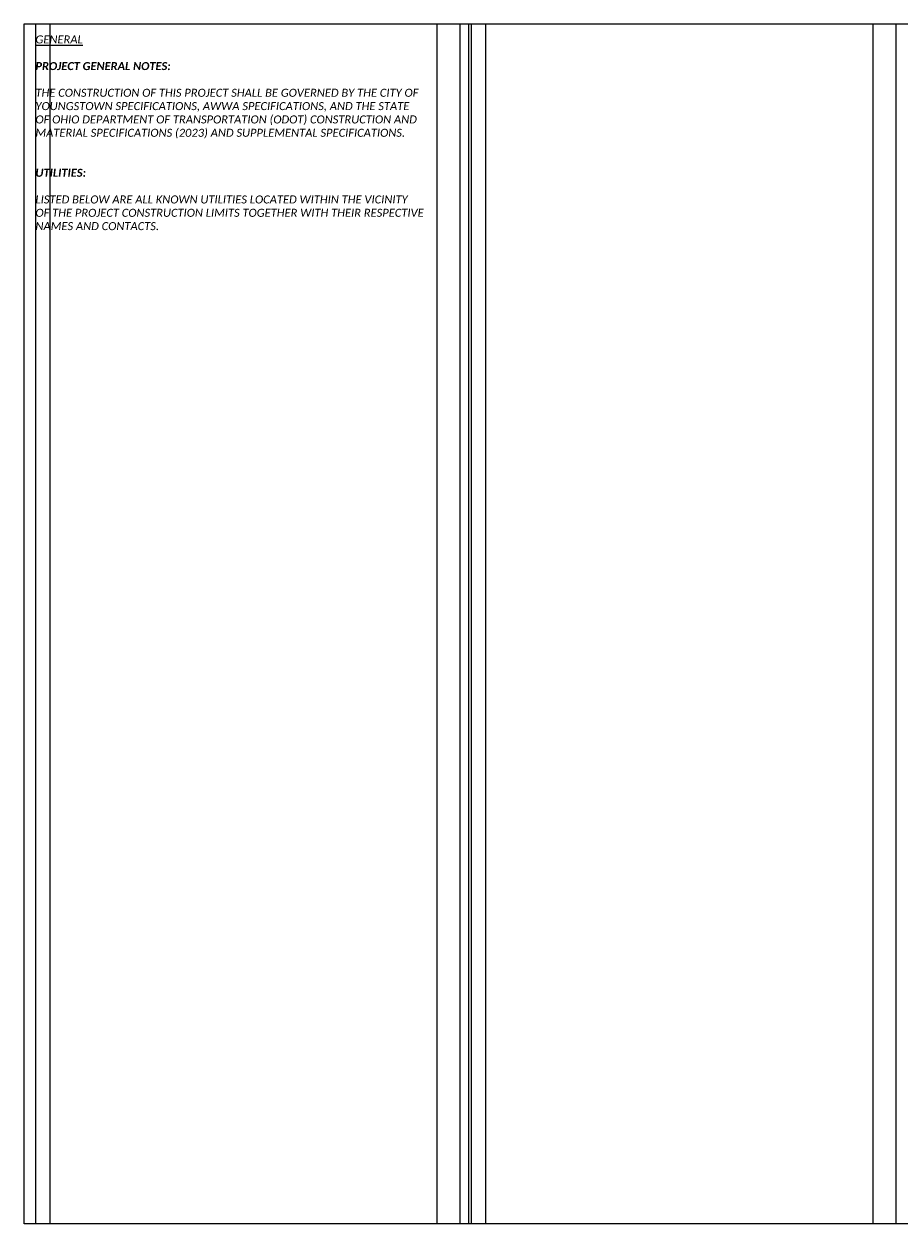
# Model space of a CAD drawing. Header units: feet. Extents: x 0 to 230, y 0 to 21.
# Tile 1 of 10: x 0 to 15, y 0 to 21. Entities that reach past the tile are written whole.
import ezdxf

# ---------------------------------------------------------------- set-up
doc = ezdxf.new("R2010")
doc.units = ezdxf.units.FT
doc.header["$MEASUREMENT"] = 0
doc.layers.add('0_View_Frame_Border', color=7, linetype='Continuous', plot=False)
doc.layers.add('G-ANNO-VPRT', color=215, linetype='Continuous', lineweight=0, plot=False)
doc.layers.add('SH_Text', color=7, linetype='Continuous')
doc.styles.add('Slanted-Normal', font='calibrii.ttf', dxfattribs={"height": 0.14})

msp = doc.modelspace()

# ---------------------------------------------------------------- linework, layer by layer
at = {"layer": '0_View_Frame_Border'}
msp.add_lwpolyline([(0, 21), (30.5, 21), (30.5, 0), (0, 0)], close=True, dxfattribs=at)
at = {"layer": 'G-ANNO-VPRT'}
for p, q in [((0.2, 21), (0.2, 0)), ((0.45, 21), (0.45, 0)), ((7.225, 21), (7.225, 0)), ((7.775, 21), (7.775, 0)), ((7.825, 21), (7.825, 0)), ((8.075, 21), (8.075, 0)), ((14.85, 21), (14.85, 0))]:
    msp.add_line(p, q, dxfattribs=at)
at = {"layer": 'G-ANNO-VPRT', "color": 1}
for p, q in [((7.625, 21), (7.625, 0)), ((15.25, 21), (15.25, 0))]:
    msp.add_line(p, q, dxfattribs=at)

# ---------------------------------------------------------------- texts
at = {"layer": 'SH_Text', "insert": (0.2, 20.8), "char_height": 0.14, "width": 6.77501, "attachment_point": 1, "style": 'Slanted-Normal'}
msp.add_mtext('\\A1;{\\LGENERAL\\P}\\P{\\A0;\\fCalibri|b1|i1|c0|p34;PROJECT GENERAL NOTES:\\P\\fCalibri|b0|i1|c0|p34;\\PTHE CONSTRUCTION OF THIS PROJECT SHALL BE GOVERNED BY THE CITY OF YOUNGSTOWN SPECIFICATIONS, AWWA SPECIFICATIONS, AND THE STATE OF OHIO DEPARTMENT OF TRANSPORTATION (ODOT) CONSTRUCTION AND MATERIAL SPECIFICATIONS (2023) AND SUPPLEMENTAL SPECIFICATIONS. \\P\\P\\P\\fCalibri|b1|i1|c0|p34;UTILITIES:\\fCalibri|b0|i1|c0|p34;\\P\\PLISTED BELOW ARE ALL KNOWN UTILITIES LOCATED WITHIN THE VICINITY OF THE PROJECT CONSTRUCTION LIMITS TOGETHER WITH THEIR RESPECTIVE NAMES AND CONTACTS.}', dxfattribs=at)

doc.saveas('drawing.dxf')
